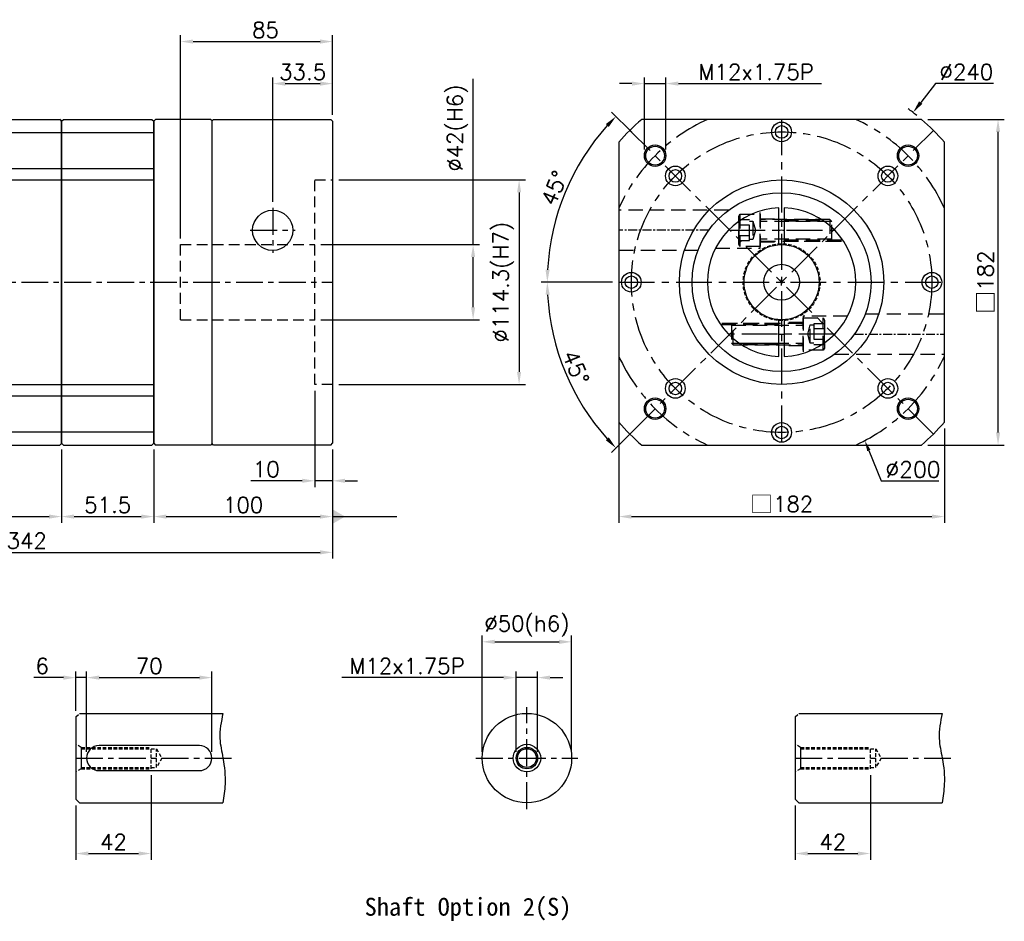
# Model space of a CAD drawing. Header units: millimetres. Extents: x -310 to 799, y -19 to 708.
# Tile 2 of 2: x 249 to 799, y 204 to 708. Entities that reach past the tile are written whole.
import ezdxf
from ezdxf import colors
from ezdxf.entities.mleader import LeaderData, LeaderLine
from ezdxf.math import Vec2, Vec3

# ---------------------------------------------------------------- set-up
doc = ezdxf.new("R2010")
doc.units = ezdxf.units.MM
doc.header["$LTSCALE"] = 4
doc.linetypes.add('CENTER', pattern=[2, 1.25, -0.25, 0.25, -0.25])
doc.linetypes.add('DASHED', pattern=[0.75, 0.5, -0.25])
for name, color, linetype in [('DIM', 6, 'Continuous'), ('MF150X1-011', 7, 'Continuous'), ('MF180X1-012', 7, 'Continuous'), ('MF180X1-212', 7, 'Continuous'), ('MF180X1-511', 7, 'Continuous'), ('MF180X1-512', 7, 'Continuous'), ('圖框', 7, 'Continuous')]:
    doc.layers.add(name, color=color, linetype=linetype)
doc.styles.get("Standard").update_dxf_attribs({"font": 'romans.shx'})
doc.dimstyles.new('R', dxfattribs={"dimscale": 3.5, "dimtxt": 2.5, "dimasz": 2, "dimexe": 1, "dimexo": 1, "dimgap": 0.6, "dimtad": 1, "dimtoh": 1, "dimdec": 4, "dimdsep": 46, "dimtxsty": 'Standard', "dimcen": 0.5, "dimdle": 1, "dimclrt": 7, "dimadec": 4, "dimazin": 2, "dimtfac": 1, "dimtdec": 4, "dimtofl": 0, "dimtmove": 0, "dimatfit": 3, "dimfxl": 1, "dimtolj": 1, "dimarcsym": 0})
doc.dimstyles.get("Standard").update_dxf_attribs({"dimscale": 3.5, "dimtxt": 2.5, "dimasz": 2, "dimexe": 1, "dimexo": 1, "dimgap": 0.6, "dimtad": 1, "dimdec": 4, "dimdsep": 46, "dimtxsty": 'Standard', "dimcen": 0.5, "dimdle": 1, "dimclrt": 7, "dimadec": 4, "dimazin": 2, "dimtfac": 1, "dimtdec": 4, "dimtofl": 0, "dimtmove": 0, "dimatfit": 3, "dimfxl": 1, "dimtolj": 1, "dimarcsym": 0})

# ---------------------------------------------------------------- blocks, each defined once
blk = doc.blocks.new('*D119')
at = {"layer": 'Defpoints', "color": 0, "ltscale": 2}
for p in [(280.4, 339.94), (280.4, 317.94), (286.4, 294.94)]:
    blk.add_point(p, dxfattribs=at)
at = {"layer": 'DIM', "color": 0, "lineweight": -2, "ltscale": 2}
for p, q in [((280.4, 321.44), (280.4, 343.44)), ((286.4, 298.44), (286.4, 343.44)), ((273.4, 339.94), (256.78, 339.94)), ((286.4, 339.94), (280.4, 339.94)), ((293.4, 339.94), (300.4, 339.94))]:
    blk.add_line(p, q, dxfattribs=at)
at = {"layer": 'DIM', "color": 0, "ltscale": 2}
for points in [[(273.4, 341.11), (273.4, 338.78), (280.4, 339.94)], [(293.4, 341.11), (293.4, 338.78), (286.4, 339.94)]]:
    blk.add_solid(points, dxfattribs=at)
at = {"layer": 'DIM', "color": 7, "ltscale": 2, "insert": (261.59, 346.42), "char_height": 8.75, "attachment_point": 5}
blk.add_mtext('\\A1;6', dxfattribs=at)
blk = doc.blocks.new('*D120')
at = {"layer": 'Defpoints', "color": 0, "ltscale": 2}
for p in [(356.4, 339.94), (286.4, 294.94), (356.4, 294.94)]:
    blk.add_point(p, dxfattribs=at)
at = {"layer": 'DIM', "color": 0, "lineweight": -2, "ltscale": 2}
for p, q in [((286.4, 298.44), (286.4, 343.44)), ((356.4, 298.44), (356.4, 343.44)), ((293.4, 339.94), (349.4, 339.94))]:
    blk.add_line(p, q, dxfattribs=at)
at = {"layer": 'DIM', "color": 0, "ltscale": 2}
for points in [[(293.4, 341.11), (293.4, 338.78), (286.4, 339.94)], [(349.4, 341.11), (349.4, 338.78), (356.4, 339.94)]]:
    blk.add_solid(points, dxfattribs=at)
at = {"layer": 'DIM', "color": 7, "ltscale": 2, "insert": (321.4, 346.42), "char_height": 8.75, "attachment_point": 5}
blk.add_mtext('\\A1;70', dxfattribs=at)
blk = doc.blocks.new('*D121')
at = {"layer": 'Defpoints', "color": 0, "ltscale": 2}
for p in [(322.4, 288.94), (280.4, 271.94), (322.4, 241.62)]:
    blk.add_point(p, dxfattribs=at)
at = {"layer": 'DIM', "color": 0, "lineweight": -2, "ltscale": 2}
for p, q in [((322.4, 285.44), (322.4, 238.12)), ((280.4, 268.44), (280.4, 238.12)), ((287.4, 241.62), (315.4, 241.62))]:
    blk.add_line(p, q, dxfattribs=at)
at = {"layer": 'DIM', "color": 0, "ltscale": 2}
for points in [[(287.4, 242.78), (287.4, 240.45), (280.4, 241.62)], [(315.4, 242.78), (315.4, 240.45), (322.4, 241.62)]]:
    blk.add_solid(points, dxfattribs=at)
at = {"layer": 'DIM', "color": 7, "ltscale": 2, "insert": (301.4, 248.09), "char_height": 8.75, "attachment_point": 5}
blk.add_mtext('\\A1;42', dxfattribs=at)
blk = doc.blocks.new('*D122')
at = {"layer": 'Defpoints', "color": 0, "ltscale": 2}
for p in [(538.51, 339.94), (526.51, 294.94), (538.51, 294.94)]:
    blk.add_point(p, dxfattribs=at)
at = {"layer": 'DIM', "color": 0, "lineweight": -2, "ltscale": 2}
for p, q in [((526.51, 298.44), (526.51, 343.44)), ((538.51, 298.44), (538.51, 343.44)), ((519.51, 339.94), (429.04, 339.94)), ((538.51, 339.94), (526.51, 339.94)), ((545.51, 339.94), (552.51, 339.94))]:
    blk.add_line(p, q, dxfattribs=at)
at = {"layer": 'DIM', "color": 0, "ltscale": 2}
for points in [[(519.51, 341.11), (519.51, 338.78), (526.51, 339.94)], [(545.51, 341.11), (545.51, 338.78), (538.51, 339.94)]]:
    blk.add_solid(points, dxfattribs=at)
at = {"layer": 'DIM', "color": 7, "ltscale": 2, "insert": (465.52, 346.42), "char_height": 8.75, "attachment_point": 5}
blk.add_mtext('\\A1;M12x1.75P', dxfattribs=at)
blk = doc.blocks.new('*D123')
at = {"layer": 'Defpoints', "color": 0, "ltscale": 2}
for p in [(557.51, 359.94), (507.51, 294.94), (557.51, 294.94)]:
    blk.add_point(p, dxfattribs=at)
at = {"layer": 'DIM', "color": 0, "lineweight": -2, "ltscale": 2}
for p, q in [((507.51, 298.44), (507.51, 363.44)), ((557.51, 298.44), (557.51, 363.44)), ((514.51, 359.94), (550.51, 359.94))]:
    blk.add_line(p, q, dxfattribs=at)
at = {"layer": 'DIM', "color": 0, "ltscale": 2}
for points in [[(514.51, 361.11), (514.51, 358.78), (507.51, 359.94)], [(550.51, 361.11), (550.51, 358.78), (557.51, 359.94)]]:
    blk.add_solid(points, dxfattribs=at)
at = {"layer": 'DIM', "color": 7, "ltscale": 2, "insert": (532.51, 368.71), "char_height": 8.75, "attachment_point": 5}
blk.add_mtext('\\A1;%%C50(h6)', dxfattribs=at)
blk = doc.blocks.new('*D124')
at = {"layer": 'Defpoints', "color": 0, "ltscale": 2}
for p in [(724.51, 288.94), (682.51, 271.94), (724.51, 241.62)]:
    blk.add_point(p, dxfattribs=at)
at = {"layer": 'DIM', "color": 0, "lineweight": -2, "ltscale": 2}
for p, q in [((724.51, 285.44), (724.51, 238.12)), ((682.51, 268.44), (682.51, 238.12)), ((689.51, 241.62), (717.51, 241.62))]:
    blk.add_line(p, q, dxfattribs=at)
at = {"layer": 'DIM', "color": 0, "ltscale": 2}
for points in [[(689.51, 242.78), (689.51, 240.45), (682.51, 241.62)], [(717.51, 242.78), (717.51, 240.45), (724.51, 241.62)]]:
    blk.add_solid(points, dxfattribs=at)
at = {"layer": 'DIM', "color": 7, "ltscale": 2, "insert": (703.51, 248.09), "char_height": 8.75, "attachment_point": 5}
blk.add_mtext('\\A1;42', dxfattribs=at)
blk = doc.blocks.new('*D98')
at = {"layer": 'Defpoints', "color": 0, "ltscale": 2}
for p in [(186.9, 470.94), (272.4, 470.94), (272.4, 429.94)]:
    blk.add_point(p, dxfattribs=at)
at = {"layer": 'DIM', "color": 0, "lineweight": -2, "ltscale": 2}
for p, q in [((186.9, 467.44), (186.9, 426.44)), ((272.4, 467.44), (272.4, 426.44)), ((193.9, 429.94), (265.4, 429.94))]:
    blk.add_line(p, q, dxfattribs=at)
at = {"layer": 'DIM', "color": 0, "ltscale": 2}
for points in [[(193.9, 431.11), (193.9, 428.78), (186.9, 429.94)], [(265.4, 431.11), (265.4, 428.78), (272.4, 429.94)]]:
    blk.add_solid(points, dxfattribs=at)
at = {"layer": 'DIM', "color": 7, "ltscale": 2, "insert": (229.65, 436.42), "char_height": 8.75, "attachment_point": 5}
blk.add_mtext('\\A1;85.5', dxfattribs=at)
blk = doc.blocks.new('*D99')
at = {"layer": 'Defpoints', "color": 0, "ltscale": 2}
for p in [(323.9, 470.94), (423.9, 470.94), (423.9, 429.94)]:
    blk.add_point(p, dxfattribs=at)
at = {"layer": 'DIM', "color": 0, "lineweight": -2, "ltscale": 2}
for p, q in [((323.9, 467.44), (323.9, 426.44)), ((423.9, 467.44), (423.9, 426.44)), ((330.9, 429.94), (416.9, 429.94))]:
    blk.add_line(p, q, dxfattribs=at)
at = {"layer": 'DIM', "color": 0, "ltscale": 2}
for points in [[(330.9, 431.11), (330.9, 428.78), (323.9, 429.94)], [(416.9, 431.11), (416.9, 428.78), (423.9, 429.94)]]:
    blk.add_solid(points, dxfattribs=at)
at = {"layer": 'DIM', "color": 7, "ltscale": 2, "insert": (373.9, 436.42), "char_height": 8.75, "attachment_point": 5}
blk.add_mtext('\\A1;100', dxfattribs=at)
blk = doc.blocks.new('*D125')
at = {"layer": 'Defpoints', "color": 0, "ltscale": 2}
for p in [(413.9, 503.79), (423.9, 470.94), (423.9, 449.94)]:
    blk.add_point(p, dxfattribs=at)
at = {"layer": 'DIM', "color": 0, "lineweight": -2, "ltscale": 2}
for p, q in [((413.9, 500.29), (413.9, 446.44)), ((423.9, 467.44), (423.9, 446.44)), ((406.9, 449.94), (378.27, 449.94)), ((423.9, 449.94), (413.9, 449.94)), ((430.9, 449.94), (437.9, 449.94))]:
    blk.add_line(p, q, dxfattribs=at)
at = {"layer": 'DIM', "color": 0, "ltscale": 2}
for points in [[(406.9, 451.11), (406.9, 448.78), (413.9, 449.94)], [(430.9, 451.11), (430.9, 448.78), (423.9, 449.94)]]:
    blk.add_solid(points, dxfattribs=at)
at = {"layer": 'DIM', "color": 7, "ltscale": 2, "insert": (386.83, 456.42), "char_height": 8.75, "attachment_point": 5}
blk.add_mtext('\\A1;10', dxfattribs=at)
blk = doc.blocks.new('*D126')
at = {"layer": 'Defpoints', "color": 0, "ltscale": 2}
for p in [(423.9, 671.94), (423.9, 650.94), (390.4, 602.44)]:
    blk.add_point(p, dxfattribs=at)
at = {"layer": 'DIM', "color": 0, "lineweight": -2, "ltscale": 2}
for p, q in [((390.4, 605.94), (390.4, 675.44)), ((397.4, 671.94), (416.9, 671.94)), ((423.9, 654.44), (423.9, 675.44))]:
    blk.add_line(p, q, dxfattribs=at)
at = {"layer": 'DIM', "color": 0, "ltscale": 2}
for points in [[(397.4, 673.11), (397.4, 670.78), (390.4, 671.94)], [(416.9, 673.11), (416.9, 670.78), (423.9, 671.94)]]:
    blk.add_solid(points, dxfattribs=at)
at = {"layer": 'DIM', "color": 7, "ltscale": 2, "insert": (407.15, 678.42), "char_height": 8.75, "attachment_point": 5}
blk.add_mtext('\\A1;33.5', dxfattribs=at)
blk = doc.blocks.new('*D100')
at = {"layer": 'Defpoints', "color": 0, "ltscale": 2}
for p in [(423.9, 695.44), (423.9, 650.94), (338.9, 581.94)]:
    blk.add_point(p, dxfattribs=at)
at = {"layer": 'DIM', "color": 0, "lineweight": -2, "ltscale": 2}
for p, q in [((338.9, 585.44), (338.9, 698.94)), ((345.9, 695.44), (416.9, 695.44)), ((423.9, 654.44), (423.9, 698.94))]:
    blk.add_line(p, q, dxfattribs=at)
at = {"layer": 'DIM', "color": 0, "ltscale": 2}
for points in [[(345.9, 696.61), (345.9, 694.28), (338.9, 695.44)], [(416.9, 696.61), (416.9, 694.28), (423.9, 695.44)]]:
    blk.add_solid(points, dxfattribs=at)
at = {"layer": 'DIM', "color": 7, "ltscale": 2, "insert": (386.4, 701.92), "char_height": 8.75, "attachment_point": 5}
blk.add_mtext('\\A1;85', dxfattribs=at)
blk = doc.blocks.new('*D127')
at = {"layer": 'Defpoints', "color": 0, "ltscale": 2}
for p in [(413.9, 581.94), (413.9, 539.94), (502.44, 539.94)]:
    blk.add_point(p, dxfattribs=at)
at = {"layer": 'DIM', "color": 0, "lineweight": -2, "ltscale": 2}
for p, q in [((502.44, 581.94), (502.44, 674.62)), ((417.4, 581.94), (505.94, 581.94)), ((502.44, 546.94), (502.44, 574.94)), ((417.4, 539.94), (505.94, 539.94))]:
    blk.add_line(p, q, dxfattribs=at)
at = {"layer": 'DIM', "color": 0, "ltscale": 2}
for points in [[(501.28, 574.94), (503.61, 574.94), (502.44, 581.94)], [(501.28, 546.94), (503.61, 546.94), (502.44, 539.94)]]:
    blk.add_solid(points, dxfattribs=at)
at = {"layer": 'DIM', "color": 7, "ltscale": 2, "insert": (493.68, 647.1), "char_height": 8.75, "attachment_point": 5, "rotation": 90}
blk.add_mtext('\\A1;%%C42(H6)', dxfattribs=at)
blk = doc.blocks.new('*D128')
at = {"layer": 'Defpoints', "color": 0, "ltscale": 2}
for p in [(423.9, 618.09), (423.9, 503.79), (528.15, 503.79)]:
    blk.add_point(p, dxfattribs=at)
at = {"layer": 'DIM', "color": 0, "lineweight": -2, "ltscale": 2}
for p, q in [((427.4, 618.09), (531.65, 618.09)), ((528.15, 611.09), (528.15, 510.79)), ((427.4, 503.79), (531.65, 503.79))]:
    blk.add_line(p, q, dxfattribs=at)
at = {"layer": 'DIM', "color": 0, "ltscale": 2}
for points in [[(526.98, 611.09), (529.32, 611.09), (528.15, 618.09)], [(526.98, 510.79), (529.32, 510.79), (528.15, 503.79)]]:
    blk.add_solid(points, dxfattribs=at)
at = {"layer": 'DIM', "color": 7, "ltscale": 2, "insert": (519.38, 560.94), "char_height": 8.75, "attachment_point": 5, "rotation": 90}
blk.add_mtext('\\A1;%%C114.3(H7)', dxfattribs=at)
blk = doc.blocks.new('*D101')
at = {"layer": 'Defpoints', "color": 0, "ltscale": 2}
for p in [(81.9, 537.94), (423.9, 470.94), (423.9, 409.94)]:
    blk.add_point(p, dxfattribs=at)
at = {"layer": 'DIM', "color": 0, "lineweight": -2, "ltscale": 2}
for p, q in [((81.9, 534.44), (81.9, 406.44)), ((423.9, 467.44), (423.9, 406.44)), ((88.9, 409.94), (416.9, 409.94))]:
    blk.add_line(p, q, dxfattribs=at)
at = {"layer": 'DIM', "color": 0, "ltscale": 2}
for points in [[(88.9, 411.11), (88.9, 408.78), (81.9, 409.94)], [(416.9, 411.11), (416.9, 408.78), (423.9, 409.94)]]:
    blk.add_solid(points, dxfattribs=at)
at = {"layer": 'DIM', "color": 7, "ltscale": 2, "insert": (252.9, 416.42), "char_height": 8.75, "attachment_point": 5}
blk.add_mtext('\\A1;342', dxfattribs=at)
blk = doc.blocks.new('A$C528607CF')
for p, q in [((20, 181), (21, 182)), ((21, 182), (104.5, 182)), ((0, 170), (1, 171)), ((1, 171), (20, 171)), ((35, 174.66), (105.5, 174.66)), ((0, 12), (0, 170)), ((35, 154.53), (105.5, 154.53)), ((35, 148.23), (105.5, 148.23)), ((35, 33.77), (105.5, 33.77)), ((35, 27.47), (105.5, 27.47)), ((0, 12), (1, 11)), ((1, 11), (20, 11)), ((35, 7.34), (105.5, 7.34)), ((21, 0), (34, 0)), ((34, 0), (104.5, 0))]:
    blk.add_line(p, q)
for points in [[(34, 182), (34.33, 181.67), (34.67, 181.33), (35, 181)], [(105.5, 181), (105.17, 181.33), (104.83, 181.67), (104.5, 182)], [(21, 0), (20.67, 0.33), (20.33, 0.67), (20, 1)], [(34, 0), (34.33, 0.33), (34.67, 0.67), (35, 1)], [(105.5, 1), (105.17, 0.67), (104.83, 0.33), (104.5, 0)]]:
    blk.add_open_spline(points, degree=3)
at = {"layer": 'DIM', "color": 0}
blk.add_line((105.5, 1), (105.5, 181), dxfattribs=at)
at = {"layer": 'MF150X1-011'}
for p, q in [((20, 181), (20, 1)), ((35, 148.23), (35, 181)), ((35, 33.77), (35, 1))]:
    blk.add_line(p, q, dxfattribs=at)
blk = doc.blocks.new('*D102')
at = {"layer": 'Defpoints', "color": 0, "ltscale": 2}
for p in [(593.58, 642.26), (561.45, 626.44), (583.9, 560.94), (784.9, 560.94), (773.89, 461.95)]:
    blk.add_point(p, dxfattribs=at)
at = {"layer": '圖框', "color": 0, "lineweight": -2, "ltscale": 2}
for p, q in [((591.11, 644.74), (579.79, 656.05)), ((580.4, 560.94), (540.4, 560.94))]:
    blk.add_line(p, q, dxfattribs=at)
blk.add_arc((674.9, 560.94), 131, 138.062, 176.938, dxfattribs=at)
at = {"layer": '圖框', "color": 0, "ltscale": 2}
for points in [[(576.61, 649.3), (578.3, 647.69), (582.27, 653.58)], [(545.25, 567.91), (542.92, 567.97), (543.9, 560.94)]]:
    blk.add_solid(points, dxfattribs=at)
at = {"layer": '圖框', "color": 7, "ltscale": 2, "insert": (547.89, 613.55), "char_height": 8.75, "attachment_point": 5, "rotation": 67.5}
blk.add_mtext('\\A1;45°', dxfattribs=at)
blk = doc.blocks.new('*D103')
at = {"layer": 'Defpoints', "color": 0, "ltscale": 2}
for p in [(773.89, 659.94), (583.9, 560.94), (784.9, 560.94), (548.36, 527.04), (593.58, 479.63)]:
    blk.add_point(p, dxfattribs=at)
at = {"layer": '圖框', "color": 0, "lineweight": -2, "ltscale": 2}
for p, q in [((580.4, 560.94), (540.4, 560.94)), ((591.11, 477.15), (579.79, 465.84))]:
    blk.add_line(p, q, dxfattribs=at)
blk.add_arc((674.9, 560.94), 131, 183.062, 221.938, dxfattribs=at)
at = {"layer": '圖框', "color": 0, "ltscale": 2}
for points in [[(542.92, 553.92), (545.25, 553.98), (543.9, 560.94)], [(578.3, 474.2), (576.61, 472.59), (582.27, 468.31)]]:
    blk.add_solid(points, dxfattribs=at)
at = {"layer": '圖框', "color": 7, "ltscale": 2, "insert": (559.85, 513.29), "char_height": 8.75, "attachment_point": 5, "rotation": 292.5}
blk.add_mtext('\\A1;45°', dxfattribs=at)
blk = doc.blocks.new('*D104')
at = {"color": 0, "lineweight": -2}
for p, q in [((583.9, 487.13), (583.9, 426.44)), ((765.9, 479.22), (765.9, 426.44)), ((590.9, 429.94), (758.9, 429.94))]:
    blk.add_line(p, q, dxfattribs=at)
at = {"color": 0}
for points in [[(590.9, 431.11), (590.9, 428.78), (583.9, 429.94)], [(758.9, 431.11), (758.9, 428.78), (765.9, 429.94)]]:
    blk.add_solid(points, dxfattribs=at)
at = {"layer": 'Defpoints', "color": 0}
for p in [(583.9, 490.63), (765.9, 482.72), (765.9, 429.94)]:
    blk.add_point(p, dxfattribs=at)
at = {"color": 7, "insert": (674.9, 436.78), "char_height": 8.75, "attachment_point": 5}
blk.add_mtext('\\A1;{\\fPMingLiU|b0|i0|c136|p18;\\H1.083x;\\C0;□}182', dxfattribs=at)
blk = doc.blocks.new('A$C0A5B5D46')
at = {"layer": 'MF180X1-511', "color": 0, "linetype": 'DASHED', "ltscale": 4}
for p, q in [((0.7, 18), (0.7, 0)), ((52, 14), (12, 14)), ((51, 15), (51, 3)), ((52, 4), (12, 4))]:
    blk.add_line(p, q, dxfattribs=at)
for points in [[(0.7, 0), (0, 1.21), (0, 16.79), (0.7, 18), (12, 18), (12, 0)], [(0, 14.77), (0, 3.23), (6, 3.23), (6, 14.77)], [(0, 11.89), (0, 6.11), (6, 6.11), (6, 11.89)], [(6, 3.85), (6, 14.15), (8, 14.15), (8, 3.85)]]:
    blk.add_lwpolyline(points, close=True, dxfattribs=at)
blk.add_lwpolyline([(8, 14.15), (9.38, 9), (8, 3.85)], dxfattribs=at)
blk.add_lwpolyline([(12, 2.4, -0.414214), (12.6, 3), (51, 3), (52, 4), (52, 14), (51, 15), (12.6, 15, -0.414214), (12, 15.6)], format="xyb", dxfattribs=at)
blk = doc.blocks.new('A$C4A167A4D')
at = {"color": 0, "linetype": 'CENTER', "ltscale": 4}
for p, q in [((12.31, 70.47), (71.19, 70.47)), ((71.19, 12.47), (11.81, 12.47))]:
    blk.add_line(p, q, dxfattribs=at)
at = {"layer": 'MF180X1-212'}
for points in [[(40, 62.42), (40, 82.95, 0.964486), (40, 0), (40, 20.53)], [(43, 20.53), (43, 0, 0.964486), (43, 82.95), (43, 62.42)]]:
    blk.add_lwpolyline(points, format="xyb", dxfattribs=at)
at = {"layer": 'MF180X1-212', "linetype": 'DASHED'}
blk.add_circle((41.5, 41.47), 21.5, dxfattribs=at)
at = {"layer": 'MF180X1-212'}
blk.add_circle((41.5, 41.47), 21, dxfattribs=at)
at = {"layer": 'MF180X1-212', "color": 0}
blk.add_circle((41.5, 41.47), 10, dxfattribs=at)
at = {"layer": 'MF180X1-212'}
for start, end in [(87.0351, 92.9649), (267.0351, 272.9649)]:
    blk.add_arc((41.5, 41.47), 29, start, end, dxfattribs=at)
at = {"layer": 'MF180X1-511', "color": 0, "linetype": 'DASHED', "ltscale": 4}
for p, q in [((29.5, 76.97), (40, 76.97)), ((43, 76.47), (63.8, 76.47)), ((43, 75.72), (64.93, 75.72)), ((29.5, 63.97), (40, 63.97)), ((43, 65.22), (75.53, 65.22)), ((43, 64.47), (76.04, 64.47)), ((40, 18.47), (6.96, 18.47)), ((40, 17.72), (7.47, 17.72)), ((53.5, 18.97), (43, 18.97)), ((40, 7.22), (18.07, 7.22)), ((40, 6.47), (19.2, 6.47)), ((53.5, 5.97), (43, 5.97))]:
    blk.add_line(p, q, dxfattribs=at)
for points in [[(4.6, 60.47), (29.5, 60.47), (29.5, 81.2)], [(78.4, 22.47), (53.5, 22.47), (53.5, 1.75)]]:
    blk.add_lwpolyline(points, dxfattribs=at)
at = {"color": 0}
blk.add_blockref('A$C0A5B5D46', (17.5, 61.47), dxfattribs=at)
at = {"color": 0, "rotation": 180}
blk.add_blockref('A$C0A5B5D46', (65.5, 21.47), dxfattribs=at)
blk = doc.blocks.new('*D105')
at = {"color": 0, "lineweight": -2}
for p, q in [((756.62, 651.94), (799.4, 651.94)), ((795.9, 476.94), (795.9, 644.94)), ((756.62, 469.94), (799.4, 469.94))]:
    blk.add_line(p, q, dxfattribs=at)
at = {"color": 0}
for points in [[(794.73, 644.94), (797.07, 644.94), (795.9, 651.94)], [(794.73, 476.94), (797.07, 476.94), (795.9, 469.94)]]:
    blk.add_solid(points, dxfattribs=at)
at = {"layer": 'Defpoints', "color": 0}
for p in [(753.12, 651.94), (795.9, 651.94), (753.12, 469.94)]:
    blk.add_point(p, dxfattribs=at)
at = {"color": 7, "insert": (789.06, 560.94), "char_height": 8.75, "attachment_point": 5, "rotation": 90}
blk.add_mtext('\\A1;{\\fPMingLiU|b0|i0|c136|p18;\\H1.083x;\\C0;□}182', dxfattribs=at)
blk = doc.blocks.new('*D113')
at = {"layer": 'Defpoints', "color": 0, "ltscale": 2}
for p in [(748.39, 655.81), (601.41, 466.08)]:
    blk.add_point(p, dxfattribs=at)
at = {"layer": '圖框', "color": 0, "lineweight": -2, "ltscale": 2}
for p, q in [((760.89, 671.94), (752.68, 661.34)), ((793.41, 671.94), (760.89, 671.94)), ((674.9, 559.19), (674.9, 562.69)), ((673.15, 560.94), (676.65, 560.94))]:
    blk.add_line(p, q, dxfattribs=at)
blk.add_arc((674.9, 560.94), 120, 50.9886, 53.9054, dxfattribs=at)
at = {"layer": '圖框', "color": 0, "ltscale": 2}
blk.add_solid([(751.76, 662.06), (753.6, 660.63), (748.39, 655.81)], dxfattribs=at)
at = {"layer": '圖框', "color": 7, "ltscale": 2, "insert": (778.2, 678.42), "char_height": 8.75, "attachment_point": 5}
blk.add_mtext('\\A1;∅240', dxfattribs=at)
blk = doc.blocks.new('*D114')
at = {"color": 0, "lineweight": -2}
for p, q in [((591.19, 671.94), (584.19, 671.94)), ((598.19, 635.16), (598.19, 675.44)), ((598.19, 671.94), (610.19, 671.94)), ((610.19, 635.16), (610.19, 675.44)), ((617.19, 671.94), (697.14, 671.94))]:
    blk.add_line(p, q, dxfattribs=at)
at = {"color": 0}
for points in [[(591.19, 673.11), (591.19, 670.78), (598.19, 671.94)], [(617.19, 673.11), (617.19, 670.78), (610.19, 671.94)]]:
    blk.add_solid(points, dxfattribs=at)
at = {"layer": 'Defpoints', "color": 0}
for p in [(610.19, 671.94), (598.19, 631.66), (610.19, 631.66)]:
    blk.add_point(p, dxfattribs=at)
at = {"color": 7, "insert": (660.66, 678.42), "char_height": 8.75, "attachment_point": 5}
blk.add_mtext('\\A1;M12x1.75P', dxfattribs=at)
blk = doc.blocks.new('_DatumFilled')
at = {"color": 0, "linetype": 'ByBlock'}
blk.add_solid([(0, 0.577), (-1, 0), (0, -0.577)], dxfattribs=at)
blk = doc.blocks.new('A$C08C73988')
at = {"color": 0}
for p, q in [((0, 181), (1, 182)), ((1, 182), (50.5, 182)), ((50.5, 182), (51.5, 181)), ((0, 181), (0, 1)), ((51.5, 181), (51.5, 1)), ((0, 174.66), (51.5, 174.66)), ((0, 154.53), (51.5, 154.53)), ((0, 148.23), (51.5, 148.23)), ((0, 33.77), (51.5, 33.77)), ((0, 27.47), (51.5, 27.47)), ((0, 7.34), (51.5, 7.34)), ((0, 1), (1, 0)), ((50.5, 0), (51.5, 1)), ((1, 0), (50.5, 0))]:
    blk.add_line(p, q, dxfattribs=at)
blk = doc.blocks.new('*D130')
at = {"color": 0, "lineweight": -2}
for p, q in [((272.4, 467.44), (272.4, 426.44)), ((323.9, 467.44), (323.9, 426.44)), ((279.4, 429.94), (316.9, 429.94))]:
    blk.add_line(p, q, dxfattribs=at)
at = {"color": 0}
for points in [[(279.4, 431.11), (279.4, 428.78), (272.4, 429.94)], [(316.9, 431.11), (316.9, 428.78), (323.9, 429.94)]]:
    blk.add_solid(points, dxfattribs=at)
at = {"layer": 'Defpoints', "color": 0}
for p in [(272.4, 470.94), (323.9, 470.94), (323.9, 429.94)]:
    blk.add_point(p, dxfattribs=at)
at = {"color": 7, "insert": (298.15, 436.42), "char_height": 8.75, "attachment_point": 5}
blk.add_mtext('\\A1;51.5', dxfattribs=at)

msp = doc.modelspace()

# ---------------------------------------------------------------- linework, layer by layer
at = {"color": 0}
for p, q in [((324.89893, 651.94472), (323.89893, 650.94472)), ((323.89893, 470.94472), (323.89893, 650.94472)), ((355.89893, 651.94472), (324.89893, 651.94472)), ((355.89893, 651.94472), (356.39893, 651.44472)), ((356.39893, 650.94472), (357.39893, 651.94472)), ((356.39893, 651.44472), (356.39893, 470.44472)), ((356.39893, 650.94472), (356.39893, 618.44472)), ((357.39893, 651.94472), (422.89893, 651.94472)), ((422.89893, 651.94472), (423.89893, 650.94472)), ((356.39893, 503.44472), (356.39893, 470.94472)), ((323.89893, 470.94472), (324.89893, 469.94472)), ((355.89893, 469.94472), (324.89893, 469.94472)), ((355.89893, 469.94472), (356.39893, 470.44472)), ((357.39893, 469.94472), (356.39893, 470.94472)), ((422.89893, 469.94472), (357.39893, 469.94472)), ((422.89893, 469.94472), (423.89893, 470.94472))]:
    msp.add_line(p, q, dxfattribs=at)
at = {"color": 0, "linetype": 'CENTER', "ltscale": 4}
for p, q in [((674.89893, 651.94472), (674.89893, 469.94472)), ((759.75174, 476.09191), (590.04612, 645.79754)), ((583.89893, 560.94472), (765.89893, 560.94472))]:
    msp.add_line(p, q, dxfattribs=at)
at = {"color": 0, "linetype": 'CENTER', "ltscale": 3}
for p, q in [((390.39893, 602.44472), (390.39893, 577.44472)), ((377.89893, 589.94472), (402.89893, 589.94472)), ((81.89893, 560.94472), (423.89893, 560.94472))]:
    msp.add_line(p, q, dxfattribs=at)
at = {"color": 0, "linetype": 'CENTER'}
msp.add_line((390.39893, 602.44472), (390.39893, 599.77618), dxfattribs=at)
at = {"color": 0, "linetype": 'DASHED', "ltscale": 3}
for p, q in [((338.89893, 539.94472), (338.89893, 581.94472)), ((338.89893, 581.94472), (413.89893, 581.94472)), ((338.89893, 539.94472), (413.89893, 539.94472))]:
    msp.add_line(p, q, dxfattribs=at)
at = {"color": 0, "linetype": 'CENTER', "ltscale": 4}
msp.add_lwpolyline([(590.04612, 476.09191), (759.75174, 645.79754)], dxfattribs=at)
msp.add_circle((674.89893, 560.94472), 84, dxfattribs=at)
msp.add_circle((674.89893, 560.94472), 57.15)
at = {"color": 0}
msp.add_circle((674.89893, 560.94472), 50, dxfattribs=at)
at = {"color": 0, "linetype": 'CENTER', "ltscale": 4}
for start, end in [(114.4946485, 155.5053515), (24.4946485, 65.5053515), (204.4946485, 245.5053515), (294.4946485, 335.5053515)]:
    msp.add_arc((674.89893, 560.94472), 100, start, end, dxfattribs=at)
for start, end in [(130.6825123, 139.3174877), (40.6825123, 49.3174877), (220.6825123, 229.3174877), (310.6825123, 319.3174877)]:
    msp.add_arc((674.89893, 560.94472), 120, start, end)
at = {"layer": 'MF180X1-012', "color": 0, "linetype": 'DASHED'}
for p, q in [((280.39893, 317.94472), (282.39893, 319.94472)), ((682.51043, 317.94472), (684.51043, 319.94472)), ((283.39893, 300.94472), (280.39893, 302.67677)), ((283.39893, 300.94472), (322.39893, 300.94472)), ((283.39893, 300.19472), (325.39893, 300.19472)), ((322.39893, 288.94472), (322.39893, 300.94472)), ((325.39893, 289.69472), (325.39893, 300.19472)), ((325.39893, 300.19472), (328.42993, 294.94472)), ((685.51043, 300.94472), (682.51043, 302.67677)), ((685.51043, 300.94472), (724.51043, 300.94472)), ((685.51043, 300.19472), (727.51043, 300.19472)), ((724.51043, 288.94472), (724.51043, 300.94472)), ((727.51043, 289.69472), (727.51043, 300.19472)), ((727.51043, 300.19472), (730.54143, 294.94472)), ((328.42993, 294.94472), (325.39893, 289.69472)), ((730.54143, 294.94472), (727.51043, 289.69472)), ((283.39893, 288.94472), (280.39893, 287.21267)), ((283.39893, 289.69472), (325.39893, 289.69472)), ((283.39893, 288.94472), (322.39893, 288.94472)), ((685.51043, 288.94472), (682.51043, 287.21267)), ((685.51043, 289.69472), (727.51043, 289.69472)), ((685.51043, 288.94472), (724.51043, 288.94472))]:
    msp.add_line(p, q, dxfattribs=at)
at = {"layer": 'MF180X1-012', "color": 0}
for p, q in [((282.39893, 319.94472), (362.59893, 319.94472)), ((684.51043, 319.94472), (764.71043, 319.94472)), ((280.39893, 317.94472), (280.39893, 271.94472)), ((682.51043, 317.94472), (682.51043, 271.94472)), ((283.39893, 300.94472), (283.39893, 288.94472)), ((685.51043, 300.94472), (685.51043, 288.94472)), ((282.39893, 269.94472), (280.39893, 271.94472)), ((282.39893, 269.94472), (362.59893, 269.94472)), ((684.51043, 269.94472), (682.51043, 271.94472)), ((684.51043, 269.94472), (764.71043, 269.94472))]:
    msp.add_line(p, q, dxfattribs=at)
at = {"layer": 'MF180X1-012', "color": 0, "linetype": 'CENTER', "ltscale": 3}
for p, q in [((532.51043, 266.44472), (532.51043, 323.44472)), ((504.01043, 294.94472), (561.01043, 294.94472))]:
    msp.add_line(p, q, dxfattribs=at)
at = {"layer": 'MF180X1-012', "color": 0}
msp.add_lwpolyline([(293.39893, 287.94472), (349.39893, 287.94472, 1), (349.39893, 301.94472), (293.39893, 301.94472, 1)], format="xyb", close=True, dxfattribs=at)
for radius in [25, 7.7073, 6, 5.25]:
    msp.add_circle((532.51043, 294.94472), radius, dxfattribs=at)
at = {"layer": 'MF180X1-511', "color": 0, "linetype": 'DASHED', "ltscale": 4}
for p, q in [((645.23519, 601.19472), (583.89893, 601.19472)), ((628.15561, 578.69472), (583.89893, 578.69472)), ((721.64224, 543.19472), (765.89893, 543.19472)), ((704.56267, 520.69472), (765.89893, 520.69472))]:
    msp.add_line(p, q, dxfattribs=at)
at = {"layer": 'MF180X1-511', "color": 0, "linetype": 'CENTER'}
for p, q in [((634.16811, 589.94472), (583.89893, 589.94472)), ((715.62975, 531.94472), (765.89893, 531.94472))]:
    msp.add_line(p, q, dxfattribs=at)
at = {"layer": 'MF180X1-511', "color": 0}
for centre, radius in [((674.89898, 644.94477), 5.5), ((674.89898, 644.94477), 3.5), ((604.18825, 631.6554), 6), ((604.18825, 631.6554), 5.25), ((745.60961, 631.6554), 6), ((745.60961, 631.6554), 5.25), ((615.50201, 620.34174), 5.5), ((615.50201, 620.34174), 3.5), ((734.29595, 620.34174), 5.5), ((734.29595, 620.34174), 3.5), ((590.89898, 560.94477), 5.5), ((590.89898, 560.94477), 3.5), ((758.89903, 560.94472), 5.5), ((758.89903, 560.94472), 3.5), ((615.50201, 501.5478), 5.5), ((615.50201, 501.5478), 5.5), ((734.29595, 501.5478), 5.5), ((615.50201, 501.5478), 3.5), ((615.50201, 501.5478), 3.5), ((734.29595, 501.5478), 3.5), ((604.18825, 490.23405), 6), ((604.18825, 490.23405), 5.25), ((745.60961, 490.23405), 6), ((745.60961, 490.23405), 5.25), ((674.89898, 476.94477), 5.5), ((674.89898, 476.94477), 3.5)]:
    msp.add_circle(centre, radius, dxfattribs=at)
at = {"layer": 'MF180X1-512', "color": 0}
msp.add_line((423.89893, 650.94472), (423.89893, 470.94472), dxfattribs=at)
at = {"layer": 'MF180X1-512', "color": 0, "linetype": 'DASHED', "ltscale": 3}
for p, q in [((413.89893, 503.79472), (413.89893, 618.09472)), ((413.89893, 618.09472), (423.89893, 618.09472)), ((423.89893, 503.79472), (413.89893, 503.79472))]:
    msp.add_line(p, q, dxfattribs=at)
at = {"layer": '圖框', "color": 0, "ltscale": 2}
for p, q in [((753.12297, 651.94472), (596.67489, 651.94472)), ((583.89893, 639.16876), (583.89893, 482.72069)), ((765.89893, 482.72069), (765.89893, 639.16876)), ((596.67489, 469.94472), (753.12297, 469.94472))]:
    msp.add_line(p, q, dxfattribs=at)
at = {"layer": '圖框', "color": 0, "linetype": 'CENTER', "ltscale": 3}
for p, q in [((280.39893, 294.94472), (368.84151, 294.94472)), ((682.51043, 294.94472), (770.95301, 294.94472))]:
    msp.add_line(p, q, dxfattribs=at)
at = {"layer": '圖框', "color": 0, "ltscale": 2}
msp.add_circle((390.39893, 589.94472), 11.25, dxfattribs=at)
for points in [[(362.59893, 319.94472), (361.63486, 315.26371), (359.91155, 306.89627), (363.10972, 293.82409), (364.28594, 281.72008), (363.09569, 273.41212), (362.59893, 269.94472)], [(764.71043, 319.94472), (763.74635, 315.26371), (762.02305, 306.89627), (765.22122, 293.82409), (766.39744, 281.72008), (765.20719, 273.41212), (764.71043, 269.94472)]]:
    msp.add_open_spline(points, degree=3, knots=[0, 0, 0, 0, 14.119376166, 25.238775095, 39.867063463, 50.345640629, 50.345640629, 50.345640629, 50.345640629], dxfattribs=at)

# ---------------------------------------------------------------- block references
at = {"color": 0}
for name, p in [('A$C528607CF', (166.89893, 469.94472)), ('A$C08C73988', (272.39893, 469.94472)), ('A$C4A167A4D', (633.39893, 519.47184))]:
    msp.add_blockref(name, p, dxfattribs=at)

# ---------------------------------------------------------------- texts
at = {"color": 0, "insert": (441.78591, 216.85944), "char_height": 10, "width": 154.415919, "attachment_point": 1}
msp.add_mtext('{\\fDFKai-SB|b1|i0|c0|p65;Shaft Option 2(S)}', dxfattribs=at)
at = {"layer": 'DIM', "color": 7, "char_height": 1.666667}
for insert, attachment_point in [((775.33333, 499.66667), 9), ((743.66667, 492.83333), 1), ((718.16667, 476.83333), 1)]:
    msp.add_mtext('\\A1;', dxfattribs=dict(at, insert=insert, attachment_point=attachment_point))

# ---------------------------------------------------------------- dimensions: what is measured, and where the dimension line sits
dim = msp.add_linear_dim(base=(610.18825, 671.94472), p1=(598.18825, 631.6554), p2=(610.18825, 631.6554), text='M12x1.75P', dimstyle='STANDARD', override={"dimtofl": 1, "dimldrblk": 'DatumFilled', "dimtfill": 1})
dim.commit()
dim.dimension.update_dxf_attribs({"geometry": '*D114', "text_midpoint": (660.66325, 678.41972)})
at = {"color": 0}
dim = msp.add_linear_dim(base=(795.89893, 651.94472), p1=(753.12297, 469.94472), p2=(753.12297, 651.94472), angle=90, text='{\\fPMingLiU|b0|i0|c136|p18;\\H1.083x;\\C0;□}<>', dimstyle='STANDARD', dxfattribs=at)
dim.commit()
dim.dimension.update_dxf_attribs({"geometry": '*D105', "text_midpoint": (795.89893, 560.94472), "dimtype": 160})
dim = msp.add_linear_dim(base=(765.89893, 429.94472), p1=(583.89893, 490.63114), p2=(765.89893, 482.72069), text='{\\fPMingLiU|b0|i0|c136|p18;\\H1.083x;\\C0;□}<>', dimstyle='STANDARD', dxfattribs=at)
dim.commit()
dim.dimension.update_dxf_attribs({"geometry": '*D104', "text_midpoint": (674.89893, 429.94472), "dimtype": 160})
dim = msp.add_linear_dim(base=(323.89893, 429.94472), p1=(272.39893, 470.94472), p2=(323.89893, 470.94472), dimstyle='STANDARD', override={"dimldrblk": 'DatumFilled', "dimtfill": 1}, dxfattribs=at)
dim.commit()
dim.dimension.update_dxf_attribs({"geometry": '*D130', "text_midpoint": (298.14893, 436.41972)})
at = {"layer": 'DIM', "color": 0, "ltscale": 2}
for base, p1, p2, picture, middle in [((423.89893, 695.44472), (338.89893, 581.94472), (423.89893, 650.94472), '*D100', (386.39893, 695.44472)), ((423.89893, 671.94472), (390.39893, 602.44472), (423.89893, 650.94472), '*D126', (407.14893, 671.94472)), ((423.89893, 409.94472), (81.89893, 537.94472), (423.89893, 470.94472), '*D101', (252.89893, 409.94472)), ((322.39893, 241.61501), (280.39893, 271.94472), (322.39893, 288.94472), '*D121', (301.39893, 241.61501)), ((724.51043, 241.61501), (682.51043, 271.94472), (724.51043, 288.94472), '*D124', (703.51043, 241.61501))]:
    dim = msp.add_linear_dim(base=base, p1=p1, p2=p2, dimstyle='STANDARD', dxfattribs=at)
    dim.commit()
    dim.dimension.update_dxf_attribs({"geometry": picture, "text_midpoint": middle, "dimtype": 160})
dim = msp.add_linear_dim(base=(502.44366, 539.94472), p1=(413.89893, 581.94472), p2=(413.89893, 539.94472), angle=90, text='%%C<>(H6)', dimstyle='STANDARD', dxfattribs=at)
dim.commit()
dim.dimension.update_dxf_attribs({"geometry": '*D127', "text_midpoint": (502.44366, 647.1011), "dimtype": 160})
dim = msp.add_linear_dim(base=(528.1495, 503.79472), p1=(423.89893, 618.09472), p2=(423.89893, 503.79472), angle=90, text='%%C<>(H7)', dimstyle='STANDARD', dxfattribs=at)
dim.commit()
dim.dimension.update_dxf_attribs({"geometry": '*D128', "text_midpoint": (519.38283, 560.94472)})
for base, p1, p2, picture, middle in [((423.89893, 449.94472), (413.89893, 503.79472), (423.89893, 470.94472), '*D125', (386.82893, 449.94472)), ((280.39893, 339.94472), (286.39893, 294.94472), (280.39893, 317.94472), '*D119', (261.5906, 339.94472))]:
    dim = msp.add_linear_dim(base=base, p1=p1, p2=p2, dimstyle='STANDARD', override={"dimtofl": 1}, dxfattribs=at)
    dim.commit()
    dim.dimension.update_dxf_attribs({"geometry": picture, "text_midpoint": middle, "dimtype": 160})
for base, p1, p2, picture, middle in [((272.39893, 429.94472), (186.89893, 470.94472), (272.39893, 470.94472), '*D98', (229.64893, 436.41972)), ((423.89893, 429.94472), (323.89893, 470.94472), (423.89893, 470.94472), '*D99', (373.89893, 436.41972)), ((356.39893, 339.94472), (286.39893, 294.94472), (356.39893, 294.94472), '*D120', (321.39893, 346.41972))]:
    dim = msp.add_linear_dim(base=base, p1=p1, p2=p2, dimstyle='STANDARD', dxfattribs=at)
    dim.commit()
    dim.dimension.update_dxf_attribs({"geometry": picture, "text_midpoint": middle})
dim = msp.add_linear_dim(base=(557.51043, 359.94472), p1=(507.51043, 294.94472), p2=(557.51043, 294.94472), text='%%C<>(h6)', dimstyle='STANDARD', dxfattribs=at)
dim.commit()
dim.dimension.update_dxf_attribs({"geometry": '*D123', "text_midpoint": (532.51043, 359.94472), "dimtype": 160})
dim = msp.add_linear_dim(base=(538.51043, 339.94472), p1=(526.51043, 294.94472), p2=(538.51043, 294.94472), text='M<>x1.75P', dimstyle='STANDARD', override={"dimtofl": 1}, dxfattribs=at)
dim.commit()
dim.dimension.update_dxf_attribs({"geometry": '*D122', "text_midpoint": (465.51758, 339.94472), "dimtype": 160})
at = {"layer": '圖框', "color": 0, "ltscale": 2}
dim = msp.add_diameter_dim_2p(p1=(601.40684, 466.08213), p2=(748.39102, 655.80732), dimstyle='R', dxfattribs=at)
dim.commit()
dim.dimension.update_dxf_attribs({"geometry": '*D113', "text_midpoint": (778.20135, 671.94472), "dimtype": 163})
for base, line1, line2, picture, middle in [((561.4496, 626.44472), ((583.89893, 560.94472), (784.89893, 560.94472)), ((773.89388, 461.94977), (593.58165, 642.262)), '*D102', (547.88859, 613.55413)), ((548.36265, 527.03943), ((593.58165, 479.62744), (773.89388, 659.93967)), ((583.89893, 560.94472), (784.89893, 560.94472)), '*D103', (559.85283, 513.29107))]:
    dim = msp.add_angular_dim_2l(base=base, line1=line1, line2=line2, dimstyle='STANDARD', dxfattribs=at)
    dim.commit()
    dim.dimension.update_dxf_attribs({"geometry": picture, "text_midpoint": middle})

# ---------------------------------------------------------------- leaders
at = {"layer": 'DIM', "color": 0, "ltscale": 2}
msp.add_leader([(423.89893, 429.94472), (459.79872, 429.94472)], dimstyle='STANDARD', override={"dimldrblk": 'DatumFilled'}, dxfattribs=at)
at = {"layer": 'DIM', "color": 0}
ml = msp.add_multileader_mtext('Standard', dxfattribs=at)
ml.set_content('%%C200')
ml.set_leader_properties()
ml.build(insert=Vec2(0, 0))
ml.multileader.update_dxf_attribs({"text_left_attachment_type": 5, "text_right_attachment_type": 6, "dogleg_length": 0.36, "arrow_head_size": 6})
ctx = ml.context
ctx.base_point, ctx.char_height, ctx.arrow_head_size, ctx.plane_origin = Vec3(730.9341, 449.94472), 9, 6, Vec3(726.39343, 473.59428)
ctx.left_attachment, ctx.right_attachment = 5, 6
notes = []
notes.append((ctx, [(0, (1, 1, 0), (730.5741, 449.94472), (1, 0), 0.36, [(0, [(721.42407, 472.42687)], 0, [])])]))
ctx.mtext.insert, ctx.mtext.flow_direction = Vec3(732.9341, 460.74472), 5
for ctx, leaders in notes:
    for number, flags, end, landing, length, lines in leaders:
        leader = LeaderData()
        leader.index, (leader.has_last_leader_line, leader.has_dogleg_vector, leader.attachment_direction) = number, flags
        leader.last_leader_point, leader.dogleg_vector, leader.dogleg_length = Vec3(end), Vec3(landing), length
        for number, points, colour, breaks in lines:
            line = LeaderLine()
            line.index, line.vertices, line.color, line.breaks = number, Vec3.list(points), colors.encode_raw_color(colour), breaks
            leader.lines.append(line)
        ctx.leaders.append(leader)

doc.saveas('drawing.dxf')
